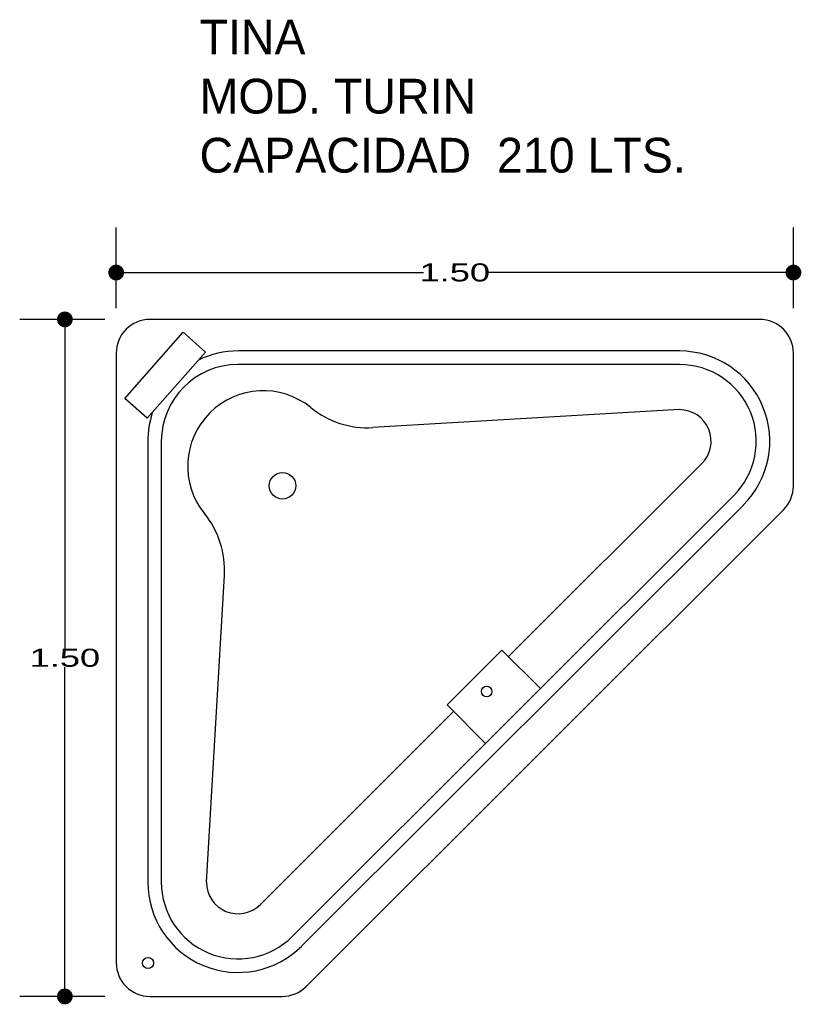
# Model space of a CAD drawing. Header units: millimetres. Extents: x 175.09 to 176.82, y 147.51 to 149.69.
import ezdxf

# ---------------------------------------------------------------- set-up
doc = ezdxf.new("R2010")
doc.units = ezdxf.units.MM
doc.layers.add('cotas', color=3, linetype='Continuous')
doc.layers.add('limies2', color=2, linetype='Continuous')
doc.styles.add('77', font='txt')
doc.styles.add('style1', font='ABALC.TTF', dxfattribs={"width": 1.5})
doc.dimstyles.new('cotas1', dxfattribs={"dimtxt": 0.04, "dimasz": 0.035, "dimexe": 0.1, "dimexo": 0.1, "dimgap": 0, "dimtad": 0, "dimtih": 1, "dimtoh": 1, "dimzin": 1, "dimdsep": 46, "dimtxsty": 'style1', "dimblk": 'DOT', "dimcen": 0.2, "dimadec": 0, "dimazin": 0, "dimtm": 1e-09, "dimtfac": 1, "dimtix": 1, "dimtmove": 0, "dimatfit": 3, "dimfxl": 0, "dimarcsym": 0})

# ---------------------------------------------------------------- blocks, each defined once
blk = doc.blocks.new('_Dot')
at = {"layer": 'limies2', "color": 0, "lineweight": -2}
blk.add_line((-0.5, 0), (-1, 0), dxfattribs=at)
at = {"layer": 'limies2', "color": 0, "const_width": 0.5}
blk.add_lwpolyline([(-0.25, 0, 1), (0.25, 0, 1)], format="xyb", close=True, dxfattribs=at)
blk = doc.blocks.new('*D2')
at = {"layer": 'cotas', "color": 0, "lineweight": -2}
for p, q in [((175.2809, 149.0281), (175.0923, 149.0281)), ((175.1923, 148.9931), (175.1923, 148.2984)), ((175.1923, 147.5631), (175.1923, 148.2578)), ((175.2809, 147.5281), (175.0923, 147.5281))]:
    blk.add_line(p, q, dxfattribs=at)
at = {"layer": 'Defpoints', "color": 0}
for p in [(175.1923, 149.0281), (175.3809, 149.0281), (175.3809, 147.5281)]:
    blk.add_point(p, dxfattribs=at)
at = {"layer": 'cotas', "color": 0, "lineweight": -2, "xscale": 0.035, "yscale": 0.035, "zscale": 0.035}
for p, rotation in [((175.1923, 149.0281), 90), ((175.1923, 147.5281), 270)]:
    blk.add_blockref('_Dot', p, dxfattribs=dict(at, rotation=rotation))
at = {"layer": 'cotas', "color": 0, "insert": (175.1923, 148.2781), "char_height": 0.04, "attachment_point": 5, "style": 'style1'}
blk.add_mtext('1.50', dxfattribs=at)
blk = doc.blocks.new('*D1')
at = {"layer": 'cotas', "color": 0, "lineweight": -2}
for p, q in [((175.3059, 149.0531), (175.3059, 149.2319)), ((176.8059, 149.0531), (176.8059, 149.2319)), ((175.3409, 149.1319), (175.9866, 149.1319)), ((176.7709, 149.1319), (176.1251, 149.1319))]:
    blk.add_line(p, q, dxfattribs=at)
at = {"layer": 'Defpoints', "color": 0}
for p in [(175.3059, 149.1319), (175.3059, 148.9531), (176.8059, 148.9531)]:
    blk.add_point(p, dxfattribs=at)
at = {"layer": 'cotas', "color": 0, "lineweight": -2, "xscale": 0.035, "yscale": 0.035, "zscale": 0.035, "rotation": 180}
blk.add_blockref('_Dot', (175.3059, 149.1319), dxfattribs=at)
at = {"layer": 'cotas', "color": 0, "lineweight": -2, "xscale": 0.035, "yscale": 0.035, "zscale": 0.035}
blk.add_blockref('_Dot', (176.8059, 149.1319), dxfattribs=at)
at = {"layer": 'cotas', "color": 0, "insert": (176.0559, 149.1319), "char_height": 0.04, "attachment_point": 5, "style": 'style1'}
blk.add_mtext('1.50', dxfattribs=at)

msp = doc.modelspace()

# ---------------------------------------------------------------- linework, layer by layer
at = {"layer": 'limies2'}
for p, q in [((176.7309, 149.0281), (175.3809, 149.0281)), ((176.5536, 148.9581), (175.5759, 148.9581)), ((175.3059, 148.9531), (175.3059, 147.6031)), ((176.8059, 148.6595), (176.8059, 148.9531)), ((176.5536, 148.9281), (175.5759, 148.9281)), ((176.5536, 148.8281), (175.8747, 148.7884)), ((175.3759, 148.7581), (175.3759, 147.7812)), ((175.4059, 148.7581), (175.4059, 147.7812)), ((176.1751, 148.2809), (176.6031, 148.7086)), ((175.696, 147.661), (176.6738, 148.6378)), ((175.7172, 147.6398), (176.695, 148.6166)), ((175.7265, 147.55), (176.7839, 148.6065)), ((175.5059, 147.7812), (175.5456, 148.4605)), ((175.6254, 147.7317), (176.0533, 148.1593)), ((175.3809, 147.5281), (175.6735, 147.5281))]:
    msp.add_line(p, q, dxfattribs=at)
for points in [[(175.3248, 148.8528), (175.4544, 148.9995), (175.5041, 148.9556), (175.3745, 148.8089)], [(176.2457, 148.2102), (176.1241, 148.0886), (176.0387, 148.1739), (176.1604, 148.2956)]]:
    msp.add_lwpolyline(points, close=True, dxfattribs=at)
for centre, radius in [((175.6742, 148.6595), 0.0294), ((176.1266, 148.2037), 0.0117), ((175.3766, 147.6021), 0.0123)]:
    msp.add_circle(centre, radius, dxfattribs=at)
for centre, radius, start, end in [((175.3809, 148.9531), 0.075, 90, 180), ((176.7309, 148.9531), 0.075, 0, 90), ((175.5759, 148.7581), 0.2, 90, 115.8812), ((176.5536, 148.7581), 0.2, 314.9736, 90), ((175.5759, 148.7581), 0.17, 90, 180), ((176.5536, 148.7581), 0.17, 314.9736, 90), ((175.6316, 148.7029), 0.1672, 50.9316, 218.9296), ((175.863, 148.988), 0.2, 230.9316, 273.3484), ((176.5536, 148.7581), 0.07, 314.9736, 90), ((175.5759, 148.7581), 0.2, 161.7291, 180), ((176.7309, 148.6595), 0.075, 314.9736, 0), ((175.346, 148.4722), 0.2, 356.6516, 38.9296), ((175.5759, 147.7812), 0.2, 180, 314.9736), ((175.5759, 147.7812), 0.17, 180, 314.9736), ((175.5759, 147.7812), 0.07, 180, 314.9736), ((175.3809, 147.6031), 0.075, 180, 270), ((175.6735, 147.6031), 0.075, 270, 314.9736)]:
    msp.add_arc(centre, radius, start, end, dxfattribs=at)

# ---------------------------------------------------------------- texts
at = {"layer": 'limies2', "style": '77'}
for s, height, p in [('TINA', 0.07708, (175.4906, 149.6151)), ('MOD. TURIN', 0.07708, (175.4906, 149.4842)), ('CAPACIDAD  210 LTS.', 0.077085, (175.4906, 149.3533))]:
    msp.add_text(s, height=height, dxfattribs=at).set_placement(p)

# ---------------------------------------------------------------- dimensions: what is measured, and where the dimension line sits
at = {"layer": 'cotas'}
dim = msp.add_linear_dim(base=(175.3059, 149.1319), p1=(176.8059, 148.9531), p2=(175.3059, 148.9531), dimstyle='cotas1', dxfattribs=at)
dim.commit()
dim.dimension.update_dxf_attribs({"geometry": '*D1', "text_midpoint": (176.0559, 149.1319)})
dim = msp.add_linear_dim(base=(175.1923, 149.0281), p1=(175.3809, 147.5281), p2=(175.3809, 149.0281), angle=90, dimstyle='cotas1', dxfattribs=at)
dim.commit()
dim.dimension.update_dxf_attribs({"geometry": '*D2', "text_midpoint": (175.1923, 148.2781)})

doc.saveas('drawing.dxf')
